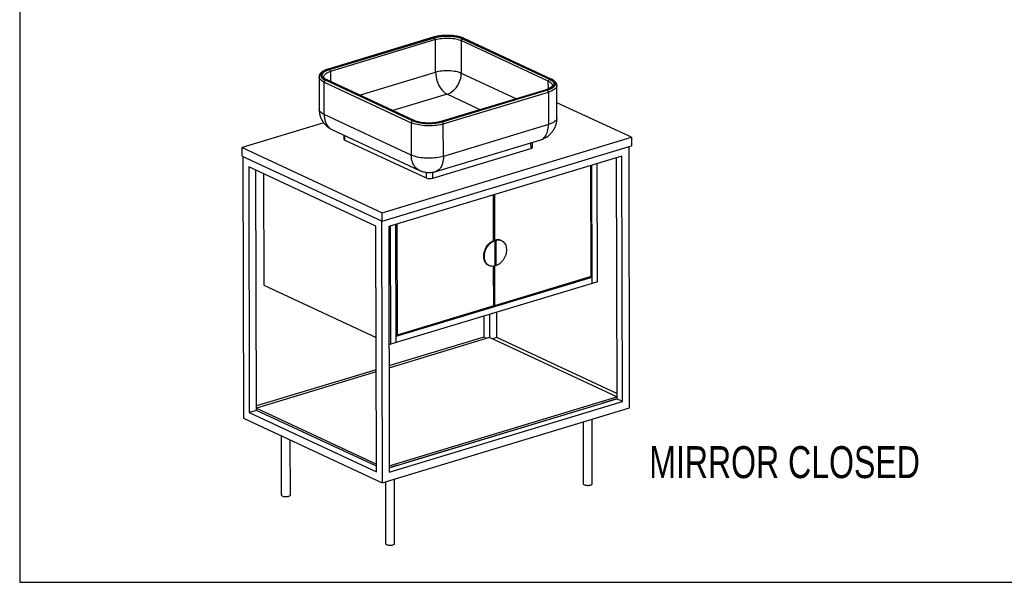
# Model space of a CAD drawing. Header units: millimetres. Extents: x 3 to 415, y 5 to 292.
# Tile 1 of 7: x 3 to 111, y 5 to 67. Entities that reach past the tile are written whole.
import ezdxf

# ---------------------------------------------------------------- set-up
doc = ezdxf.new("R2010")
doc.units = ezdxf.units.MM
doc.layers.add('FORMAT', color=179, linetype='Continuous')
doc.styles.add('SLDTEXTSTYLE0', font='TXT', dxfattribs={"width": 0.75})

msp = doc.modelspace()

# ---------------------------------------------------------------- linework, layer by layer
at = {"color": 7, "linetype": 'Continuous', "lineweight": 25}
for p, q in [((48.25294, 65.12792), (36.74687, 61.64597)), ((36.79719, 61.64071), (48.30326, 65.12266)), ((36.89104, 61.59703), (48.39711, 65.07898)), ((48.50698, 64.86578), (37.00091, 61.38383)), ((48.51504, 61.31969), (48.50698, 64.86578)), ((60.8602, 60.3149), (51.31849, 64.75554)), ((51.31849, 64.75554), (51.32656, 61.20944)), ((51.45464, 64.95909), (60.99634, 60.51845)), ((51.57165, 64.9945), (61.11335, 60.55386)), ((61.18756, 60.55028), (51.64585, 64.99092)), ((35.75229, 60.79577), (35.76035, 57.24968)), ((45.97995, 55.97421), (36.43824, 60.41484)), ((46.09696, 56.00962), (36.55525, 60.45025)), ((46.17117, 56.00604), (36.62946, 60.44667)), ((36.3021, 60.21129), (45.84381, 55.77066)), ((36.31016, 56.6652), (36.3021, 60.21129)), ((60.61023, 59.37694), (49.10417, 55.89498)), ((60.66055, 59.37168), (49.15449, 55.88972)), ((60.75441, 59.328), (49.24834, 55.84605)), ((61.80811, 56.30237), (61.80005, 59.84846)), ((49.3582, 55.63285), (60.86427, 59.1148)), ((60.86427, 59.1148), (60.87233, 55.56871)), ((69.95111, 54.16809), (61.80434, 57.95953)), ((45.85187, 52.22457), (36.31016, 56.6652)), ((36.26708, 55.74774), (27.31927, 53.03997)), ((45.84381, 55.77066), (45.85187, 52.22457)), ((49.36627, 52.08676), (49.3582, 55.63285)), ((60.87233, 55.56871), (49.36627, 52.08676)), ((37.2055, 54.9888), (46.74721, 50.54816)), ((38.46965, 54.40047), (38.4706, 53.98187)), ((42.64857, 45.90583), (69.95111, 54.16809)), ((69.95111, 54.16809), (69.95322, 53.24101)), ((27.31927, 53.03997), (42.64857, 45.90583)), ((27.32138, 52.11288), (27.31927, 53.03997)), ((38.58057, 53.86498), (47.49659, 49.71553)), ((42.65068, 44.97875), (69.95322, 53.24101)), ((48.19947, 49.68797), (58.92546, 52.93386)), ((48.52617, 50.42189), (60.03224, 53.90385)), ((59.11262, 53.08059), (59.11138, 53.62518)), ((69.76464, 24.54473), (69.69956, 53.16425)), ((27.32138, 52.11288), (42.65068, 44.97875)), ((27.41906, 52.06742), (27.48425, 23.40282)), ((68.92132, 52.12115), (43.37395, 44.39004)), ((68.29673, 51.93214), (68.35678, 25.52694)), ((68.98246, 25.23575), (68.92132, 52.12115)), ((41.96819, 44.44516), (28.04668, 50.92412)), ((28.04668, 50.92412), (28.10783, 24.03872)), ((65.55458, 38.93613), (65.52693, 51.09395)), ((65.65388, 38.17762), (65.62444, 51.12346)), ((66.23894, 38.35467), (66.2095, 51.3005)), ((28.8879, 24.27478), (28.82812, 50.56044)), ((29.66763, 50.16974), (29.69533, 37.98775)), ((54.86107, 42.86188), (54.84969, 47.86281)), ((54.9472, 47.89232), (54.95856, 42.89622)), ((42.65068, 44.97875), (42.64857, 45.90583)), ((42.02933, 17.55976), (41.96819, 44.44516)), ((42.59194, 45.00609), (42.65713, 16.34149)), ((43.37395, 44.39004), (43.43509, 17.50464)), ((43.61684, 31.5088), (43.5874, 44.45463)), ((44.20189, 31.68584), (44.17245, 44.63168)), ((44.26996, 44.66119), (44.29761, 32.50337)), ((55.02113, 42.8671), (54.95856, 42.89622)), ((55.02746, 40.08585), (55.02113, 42.8671)), ((55.0429, 40.13858), (55.03657, 42.91983)), ((55.03657, 42.91983), (55.09914, 42.89071)), ((55.09914, 42.89071), (55.10547, 40.10946)), ((55.73521, 42.86002), (55.67264, 42.88914)), ((54.32882, 40.14566), (54.39139, 40.11654)), ((54.87734, 35.705), (54.86746, 40.0505)), ((54.96499, 40.06893), (54.97485, 35.73451)), ((55.10547, 40.10946), (55.0429, 40.13858)), ((44.20031, 32.38116), (65.6523, 38.87293)), ((65.55458, 38.93613), (54.97485, 35.73451)), ((65.6523, 38.87293), (65.53151, 38.92915)), ((65.65388, 38.17762), (65.6523, 38.87293)), ((29.69533, 37.98775), (41.9959, 32.26317)), ((65.65388, 38.17762), (44.20189, 31.68584)), ((66.23894, 38.35467), (65.65388, 38.17762)), ((54.87734, 35.705), (44.29761, 32.50337)), ((54.97485, 35.73451), (54.87717, 35.77997)), ((53.80436, 34.59173), (53.80958, 32.29709)), ((54.42896, 34.78075), (54.43474, 32.23767)), ((55.21534, 32.24196), (55.20903, 35.01681)), ((44.29761, 32.50337), (44.19993, 32.54883)), ((44.20189, 31.68584), (44.20031, 32.38116)), ((43.40302, 31.60831), (43.61684, 31.5088)), ((53.80958, 32.29709), (43.40861, 29.14956)), ((54.43474, 32.23767), (43.40918, 28.90113)), ((44.20189, 31.68584), (43.61684, 31.5088)), ((54.13328, 32.14644), (53.80958, 32.29709)), ((68.35625, 25.75871), (54.43474, 32.23767)), ((55.21534, 32.24196), (54.73673, 32.09713)), ((68.35541, 26.12668), (55.21534, 32.24196)), ((42.00394, 28.72448), (28.88681, 24.75499)), ((42.00451, 28.47605), (28.88737, 24.50655)), ((43.43347, 18.21661), (68.35625, 25.75871)), ((43.434, 17.98484), (68.35678, 25.52694)), ((43.43509, 17.50464), (68.98246, 25.23575)), ((66.01656, 24.81875), (45.14962, 18.50402)), ((68.35678, 25.52694), (66.79663, 25.05481)), ((68.35625, 25.75871), (68.35678, 25.52694)), ((68.98246, 25.23575), (68.35678, 25.52694)), ((28.8879, 24.27478), (28.10783, 24.03872)), ((28.10783, 24.03872), (42.02933, 17.55976)), ((28.88737, 24.50655), (42.02744, 18.39127)), ((28.8879, 24.27478), (28.88737, 24.50655)), ((42.02797, 18.1595), (28.8879, 24.27478)), ((42.65713, 16.34149), (69.76464, 24.54473)), ((27.48425, 23.40282), (42.65713, 16.34149)), ((64.66095, 23.00026), (64.67631, 16.24719)), ((65.67631, 16.24947), (65.66027, 23.30267)), ((31.5958, 21.48934), (31.61054, 15.0106)), ((32.61053, 15.01288), (32.59686, 21.02346)), ((44.36955, 18.26796), (43.434, 17.98484)), ((43.01394, 16.44947), (43.0293, 9.6964)), ((44.0293, 9.69868), (44.01326, 16.75188))]:
    msp.add_line(p, q, dxfattribs=at)
at = {"color": 8, "linetype": 'Continuous', "lineweight": 25}
for p, q in [((37.00091, 61.38383), (37.00344, 60.27263)), ((40.176, 58.79614), (48.51504, 61.31969)), ((51.32656, 61.20944), (57.37064, 58.39657)), ((60.86213, 59.46753), (60.8602, 60.3149)), ((49.77063, 58.88315), (43.84328, 57.08942)), ((53.39881, 57.19462), (49.77063, 58.88315)), ((38.58057, 53.86498), (38.57947, 54.34937)), ((58.92402, 53.56848), (58.92546, 52.93386)), ((47.49518, 50.33459), (47.49659, 49.71553)), ((48.19947, 49.68797), (48.19797, 50.34683))]:
    msp.add_line(p, q, dxfattribs=at)
at = {"color": 7, "linetype": 'Continuous', "lineweight": 25, "flags": 128}
for points in [[(48.50698, 64.86578), (48.66592, 64.90926), (48.83539, 64.9467), (49.01375, 64.97776), (49.19927, 65.00213), (49.39018, 65.01958), (49.58464, 65.02994), (49.78077, 65.03311), (49.97668, 65.02906), (50.17049, 65.01782), (50.36034, 64.99952), (50.54438, 64.97432), (50.72085, 64.94246), (50.88806, 64.90426), (51.04438, 64.86008), (51.18832, 64.81034), (51.31849, 64.75554)], [(48.51504, 61.31969), (48.67399, 61.36317), (48.84345, 61.40061), (49.02181, 61.43167), (49.20734, 61.45604), (49.39825, 61.47349), (49.5927, 61.48385), (49.78883, 61.48701), (49.98475, 61.48296), (50.17856, 61.47173), (50.3684, 61.45343), (50.55244, 61.42823), (50.72892, 61.39637), (50.89612, 61.35817), (51.05245, 61.31399), (51.19639, 61.26425), (51.32656, 61.20944)], [(48.51504, 61.31969), (48.52148, 61.13515), (48.53991, 60.94677), (48.57015, 60.75638), (48.61191, 60.5658), (48.66479, 60.37688), (48.72828, 60.19143), (48.80176, 60.01123), (48.88454, 59.83803), (48.97581, 59.67348), (49.07469, 59.51918), (49.18024, 59.37662), (49.29143, 59.24716), (49.40719, 59.13204), (49.52642, 59.03239), (49.64795, 58.94916), (49.77063, 58.88315)], [(49.77063, 58.88315), (49.92353, 58.93835), (50.07492, 59.01088), (50.22333, 59.10004), (50.36735, 59.20497), (50.50558, 59.32465), (50.63669, 59.45793), (50.75942, 59.60354), (50.87258, 59.76007), (50.9751, 59.92601), (51.06597, 60.09976), (51.14432, 60.27965), (51.20941, 60.46395), (51.2606, 60.65088), (51.2974, 60.83864), (51.31946, 61.02543), (51.32656, 61.20944)], [(49.3582, 55.63285), (49.18228, 55.58418), (48.99579, 55.54143), (48.80016, 55.50491), (48.59687, 55.4749), (48.38747, 55.45164), (48.17355, 55.4353), (47.95674, 55.426), (47.73869, 55.42381), (47.52107, 55.42876), (47.30552, 55.4408), (47.09369, 55.45984), (46.88719, 55.48574), (46.68759, 55.5183), (46.49641, 55.55727), (46.31511, 55.60235), (46.14506, 55.65321), (45.98756, 55.70946), (45.84381, 55.77066)], [(58.92546, 52.93386), (58.99554, 52.95968), (59.05091, 52.99011), (59.08943, 53.02397), (59.10963, 53.05996), (59.11262, 53.08059)], [(49.36627, 52.08676), (49.19034, 52.03809), (49.00386, 51.99534), (48.80822, 51.95882), (48.60493, 51.92881), (48.39553, 51.90555), (48.18161, 51.88921), (47.9648, 51.87991), (47.74676, 51.87772), (47.52913, 51.88267), (47.31358, 51.89471), (47.10175, 51.91375), (46.89525, 51.93965), (46.69565, 51.97221), (46.50447, 52.01118), (46.32317, 52.05626), (46.15312, 52.10712), (45.99562, 52.16337), (45.85187, 52.22457)], [(54.32882, 40.14566), (54.25613, 40.18424), (54.15934, 40.2525), (54.07196, 40.33545), (53.99502, 40.43211), (53.9294, 40.54137), (53.87589, 40.66193), (53.83512, 40.79237), (53.80754, 40.93119), (53.79351, 41.07673), (53.79316, 41.22731), (53.80652, 41.38114), (53.83342, 41.53644), (53.87355, 41.69137), (53.92644, 41.84413), (53.99147, 41.99291), (54.06787, 42.13599), (54.15475, 42.27167), (54.25109, 42.39837), (54.35576, 42.51461), (54.46754, 42.61901), (54.58511, 42.71036), (54.7071, 42.78759), (54.83207, 42.84978), (54.95856, 42.89622)], [(55.02746, 40.08585), (54.90093, 40.05572), (54.77585, 40.04224), (54.65368, 40.04558), (54.53585, 40.0657), (54.42375, 40.10236), (54.31869, 40.15512), (54.22191, 40.22338), (54.13453, 40.30633), (54.05758, 40.40299), (53.99197, 40.51225), (53.93846, 40.63281), (53.89768, 40.76326), (53.87011, 40.90207), (53.85607, 41.04761), (53.85573, 41.19819), (53.86909, 41.35202), (53.89599, 41.50732), (53.93612, 41.66225), (53.98901, 41.81501), (54.05404, 41.9638), (54.13044, 42.10687), (54.21732, 42.24255), (54.31366, 42.36925), (54.41833, 42.48549), (54.53011, 42.58989), (54.64768, 42.68124), (54.76967, 42.75847), (54.89464, 42.82066), (55.02113, 42.8671)], [(55.09914, 42.89071), (55.22567, 42.92084), (55.35075, 42.93432), (55.47292, 42.93098), (55.59075, 42.91086), (55.70285, 42.87421), (55.8079, 42.82144), (55.90469, 42.75318), (55.99207, 42.67023), (56.06901, 42.57357), (56.13463, 42.46431), (56.18814, 42.34375), (56.22892, 42.21331), (56.25649, 42.07449), (56.27052, 41.92895), (56.27087, 41.77837), (56.25751, 41.62454), (56.23061, 41.46924), (56.19048, 41.31431), (56.13759, 41.16155), (56.07256, 41.01277), (55.99616, 40.86969), (55.90928, 40.73401), (55.81294, 40.60731), (55.70827, 40.49107), (55.59649, 40.38667), (55.47892, 40.29532), (55.35693, 40.21809), (55.23196, 40.1559), (55.10547, 40.10946)], [(64.67631, 16.24719), (64.67633, 16.24555), (64.68628, 16.21013), (64.71393, 16.1761), (64.7583, 16.14467), (64.81778, 16.11699), (64.89021, 16.09406), (64.97298, 16.0767), (65.06311, 16.06555), (65.15732, 16.061), (65.25222, 16.06323), (65.34438, 16.07214), (65.43046, 16.08742), (65.50735, 16.10852), (65.57229, 16.13467), (65.62291, 16.16493), (65.65739, 16.1982), (65.67448, 16.23328), (65.67631, 16.24947)], [(31.61054, 15.0106), (31.61056, 15.00896), (31.6205, 14.97354), (31.64816, 14.93951), (31.69253, 14.90808), (31.752, 14.8804), (31.82444, 14.85747), (31.90721, 14.84011), (31.99733, 14.82896), (32.09155, 14.82441), (32.18645, 14.82663), (32.2786, 14.83555), (32.36469, 14.85083), (32.44158, 14.87193), (32.50651, 14.89808), (32.55713, 14.92833), (32.59161, 14.96161), (32.6087, 14.99669), (32.61053, 15.01288)], [(43.13926, 9.57951), (43.20552, 9.55409), (43.28347, 9.53385), (43.37032, 9.51953), (43.4629, 9.51164), (43.55789, 9.51048), (43.65184, 9.51607), (43.74137, 9.52822), (43.82323, 9.54649), (43.89447, 9.57022), (43.9525, 9.59856), (43.99525, 9.63047), (44.02115, 9.6648), (44.0293, 9.69868)]]:
    msp.add_lwpolyline(points, dxfattribs=at)
at = {"color": 8, "linetype": 'Continuous', "lineweight": 25, "flags": 128}
for points in [[(36.3021, 60.21129), (36.17319, 60.27698), (36.0601, 60.34667), (35.9637, 60.41981), (35.88472, 60.49586), (35.82375, 60.57424), (35.78127, 60.65434), (35.75759, 60.73557), (35.75229, 60.796)], [(36.25228, 60.7972), (36.25241, 60.80595), (36.26424, 60.87941), (36.29521, 60.95212), (36.34503, 61.02338), (36.41322, 61.0925), (36.49912, 61.15882), (36.60191, 61.2217), (36.72058, 61.28053), (36.85401, 61.33475), (37.00091, 61.38383)], [(60.8602, 60.3149), (60.97534, 60.25555), (61.07435, 60.19221), (61.15627, 60.12552), (61.22032, 60.0561), (61.26587, 59.98462), (61.29249, 59.91178), (61.30005, 59.84703)], [(61.80005, 59.84823), (61.79944, 59.82693), (61.78511, 59.74533), (61.75187, 59.66446), (61.69996, 59.58496), (61.6298, 59.50741), (61.5419, 59.43242), (61.43694, 59.36055), (61.31571, 59.29235), (61.17915, 59.22834), (61.02829, 59.16901), (60.86427, 59.1148)], [(36.31016, 56.6652), (36.18125, 56.73089), (36.06817, 56.80058), (35.97177, 56.87372), (35.89278, 56.94977), (35.83181, 57.02815), (35.78933, 57.10825), (35.76565, 57.18948), (35.76035, 57.24969)], [(36.31016, 56.6652), (36.31804, 56.46544), (36.34071, 56.2717), (36.37798, 56.08544), (36.42958, 55.90809), (36.49511, 55.74099), (36.57407, 55.58541), (36.66587, 55.44255), (36.76981, 55.31348), (36.88509, 55.19919), (37.01083, 55.10055), (37.14608, 55.0183), (37.2055, 54.9888)], [(61.80811, 56.30237), (61.8075, 56.28084), (61.79317, 56.19923), (61.75993, 56.11837), (61.70803, 56.03886), (61.63786, 55.96132), (61.54996, 55.88633), (61.445, 55.81446), (61.32378, 55.74626), (61.18722, 55.68225), (61.03635, 55.62291), (60.87233, 55.56871)], [(60.03224, 53.90385), (60.09479, 53.9255), (60.20963, 53.98058), (60.31762, 54.05328), (60.41791, 54.14306), (60.50977, 54.24923), (60.59247, 54.37098), (60.6654, 54.50739), (60.72801, 54.65741), (60.7798, 54.81991), (60.8204, 54.99365), (60.84949, 55.1773), (60.86684, 55.36948), (60.87233, 55.56871)], [(46.7472, 50.54817), (46.68779, 50.57767), (46.55254, 50.65991), (46.42679, 50.75856), (46.31152, 50.87285), (46.20758, 51.00191), (46.11578, 51.14478), (46.03682, 51.30036), (45.97128, 51.46746), (45.91969, 51.64481), (45.88241, 51.83107), (45.85975, 52.02481), (45.85187, 52.22457)], [(49.36627, 52.08676), (49.36077, 51.88752), (49.34342, 51.69535), (49.31433, 51.51169), (49.27374, 51.33796), (49.22194, 51.17546), (49.15934, 51.02543), (49.0864, 50.88903), (49.0037, 50.76728), (48.91185, 50.66111), (48.81155, 50.57133), (48.70357, 50.49863), (48.58872, 50.44355), (48.52608, 50.42187)]]:
    msp.add_lwpolyline(points, dxfattribs=at)
at = {"color": 7, "linetype": 'Continuous', "lineweight": 25}
for centre, radius, start, end in [((48.27144, 65.06156), 0.06889, 62.4912906, 105.575963), ((48.26218, 64.87454), 0.24495, 357.9506146, 56.5748725), ((51.53472, 64.75822), 0.21624, 111.7357691, 180.7115429), ((36.75611, 61.39259), 0.24495, 357.9506146, 56.5748725), ((36.51832, 60.21398), 0.21624, 111.7357691, 180.7115429), ((61.07642, 60.31759), 0.21624, 111.7357691, 180.7115429), ((60.61948, 59.12356), 0.24495, 357.9506146, 56.5748725), ((46.06003, 55.77334), 0.21624, 111.7357691, 180.7115429), ((49.11341, 55.64161), 0.24495, 357.9506146, 56.5748725), ((38.61635, 54.00881), 0.14822, 190.4706512, 256.0285636), ((47.88969, 50.76418), 1.1199, 249.450698, 286.0580845), ((55.31499, 42.08326), 0.88168, 66.0683203, 108.4077126), ((43.17632, 9.72453), 0.14968, 190.8314396, 255.6677752)]:
    msp.add_arc(centre, radius, start, end, dxfattribs=at)
at = {"color": 8, "linetype": 'Continuous', "lineweight": 25}
for centre, radius, start, end in [((51.60411, 64.89661), 0.10313, 66.1257319, 108.3503011), ((36.76534, 61.57947), 0.06903, 62.5177062, 104.9559299), ((36.58772, 60.35237), 0.10313, 66.1257319, 108.3503011), ((61.14582, 60.45596), 0.10314, 66.1825473, 108.3488531), ((60.62873, 59.31057), 0.06889, 62.4912906, 105.575963), ((46.12941, 55.91186), 0.10301, 65.6175442, 108.3631506), ((49.12269, 55.82871), 0.0688, 62.4730867, 106.0099325)]:
    msp.add_arc(centre, radius, start, end, dxfattribs=at)
at = {"color": 7, "linetype": 'Continuous', "lineweight": 25}
for points, knots in [([(49.75597, 65.32993), (49.68835, 65.32919), (49.59355, 65.32816), (49.45446, 65.32238), (49.33692, 65.31562), (49.19844, 65.30451), (49.05548, 65.28965), (48.90896, 65.2706), (48.76182, 65.24732), (48.61593, 65.21985), (48.47326, 65.18808), (48.35179, 65.15737), (48.2809, 65.13577), (48.25377, 65.1275)], [0, 0, 0, 0, 0.12540849, 0.175811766, 0.259338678, 0.34565506, 0.437843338, 0.53358248, 0.631940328, 0.732178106, 0.83378134, 0.936380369, 1, 1, 1, 1]), ([(51.57165, 64.9945), (51.50991, 65.02123), (51.38453, 65.07552), (51.16096, 65.14613), (50.93038, 65.20282), (50.70082, 65.24578), (50.47965, 65.27712), (50.24938, 65.30006), (50.01225, 65.31399), (49.77243, 65.31876), (49.53412, 65.3142), (49.29981, 65.30072), (49.05059, 65.27653), (48.79243, 65.23901), (48.53305, 65.18734), (48.37907, 65.144), (48.30326, 65.12266)], [0, 0, 0, 0, 0.077628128, 0.157663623, 0.239951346, 0.304275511, 0.36860689, 0.434299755, 0.499999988, 0.565692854, 0.631393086, 0.695717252, 0.760048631, 0.842329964, 0.922368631, 1, 1, 1, 1]), ([(48.39711, 65.07898), (48.46803, 65.09894), (48.61207, 65.13949), (48.85471, 65.18783), (49.09622, 65.22293), (49.32936, 65.24555), (49.54854, 65.25817), (49.77149, 65.26243), (49.99583, 65.25797), (50.21767, 65.24493), (50.43307, 65.22348), (50.63998, 65.19416), (50.85473, 65.15397), (51.07043, 65.10094), (51.27959, 65.03489), (51.39688, 64.9841), (51.45464, 64.95909)], [0, 0, 0, 0, 0.077628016, 0.157663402, 0.239951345, 0.304275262, 0.368606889, 0.434299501, 0.499999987, 0.565692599, 0.631393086, 0.695717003, 0.76004863, 0.842329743, 0.92236852, 1, 1, 1, 1]), ([(51.64571, 64.9909), (51.60544, 65.00886), (51.52429, 65.04505), (51.39054, 65.09409), (51.24859, 65.13925), (51.09921, 65.17972), (50.94362, 65.2155), (50.78299, 65.24644), (50.61904, 65.2724), (50.45467, 65.29322), (50.29396, 65.30888), (50.15155, 65.31897), (50.02374, 65.32523), (49.89676, 65.3293), (49.80646, 65.32971), (49.75597, 65.32993)], [0, 0, 0, 0, 0.084305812, 0.169875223, 0.255062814, 0.339844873, 0.424153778, 0.507843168, 0.590608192, 0.671770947, 0.749562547, 0.822149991, 0.873970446, 0.929517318, 1, 1, 1, 1]), ([(36.7477, 61.64555), (36.73052, 61.64052), (36.6684, 61.62234), (36.56832, 61.58717), (36.44794, 61.54012), (36.33561, 61.48918), (36.23129, 61.43467), (36.13554, 61.37647), (36.04878, 61.31451), (35.97156, 61.24865), (35.90451, 61.17883), (35.84845, 61.10508), (35.80401, 61.02749), (35.77262, 60.94624), (35.75447, 60.8685), (35.75391, 60.81797), (35.75367, 60.79603)], [0, 0, 0, 0, 0.029140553, 0.105362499, 0.181889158, 0.25866121, 0.335644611, 0.412817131, 0.490143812, 0.567481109, 0.644460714, 0.720661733, 0.795732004, 0.869744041, 0.943429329, 1, 1, 1, 1]), ([(36.79719, 61.64071), (36.72555, 61.61743), (36.58006, 61.57014), (36.39052, 61.48596), (36.2381, 61.39924), (36.1223, 61.31296), (36.03753, 61.22989), (35.97515, 61.14345), (35.93674, 61.05448), (35.92277, 60.96456), (35.93368, 60.87525), (35.96843, 60.78749), (36.03165, 60.69419), (36.1304, 60.59761), (36.26688, 60.50064), (36.38171, 60.44315), (36.43824, 60.41484)], [0, 0, 0, 0, 0.0776281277, 0.1576636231, 0.239951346, 0.3042755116, 0.3686068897, 0.4342997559, 0.4999999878, 0.5656928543, 0.6313930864, 0.6957172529, 0.7600486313, 0.8423299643, 0.9223686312, 1, 1, 1, 1]), ([(36.55525, 60.45025), (36.50237, 60.47673), (36.39496, 60.53052), (36.26727, 60.62122), (36.1749, 60.71157), (36.11575, 60.79885), (36.08325, 60.88095), (36.07303, 60.9645), (36.0861, 61.04862), (36.12204, 61.13185), (36.18039, 61.21271), (36.25969, 61.29042), (36.36802, 61.37113), (36.51061, 61.45227), (36.68791, 61.53101), (36.82402, 61.57525), (36.89104, 61.59703)], [0, 0, 0, 0, 0.077628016, 0.157663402, 0.239951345, 0.304275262, 0.368606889, 0.434299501, 0.499999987, 0.5656926, 0.631393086, 0.695717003, 0.76004863, 0.842329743, 0.92236852, 1, 1, 1, 1]), ([(36.63054, 60.44688), (36.61438, 60.4543), (36.5694, 60.47494), (36.50582, 60.51026), (36.43977, 60.55186), (36.38457, 60.59319), (36.33961, 60.63347), (36.30476, 60.672), (36.27935, 60.70816), (36.26269, 60.74167), (36.25356, 60.77093), (36.25315, 60.78846), (36.25296, 60.79694)], [0, 0, 0, 0, 0.058136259, 0.1618739, 0.264532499, 0.366195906, 0.467196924, 0.568286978, 0.67061449, 0.776773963, 0.892012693, 1, 1, 1, 1]), ([(60.99634, 60.51845), (61.04923, 60.49197), (61.15664, 60.43819), (61.28433, 60.34748), (61.3767, 60.25714), (61.43584, 60.16986), (61.46835, 60.08776), (61.47856, 60.00421), (61.46549, 59.92009), (61.42956, 59.83686), (61.37121, 59.756), (61.29191, 59.67829), (61.18358, 59.59757), (61.04099, 59.51644), (60.86369, 59.43769), (60.72757, 59.39346), (60.66055, 59.37168)], [0, 0, 0, 0, 0.077628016, 0.157663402, 0.239951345, 0.304275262, 0.368606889, 0.434299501, 0.499999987, 0.565692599, 0.631393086, 0.695717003, 0.76004863, 0.842329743, 0.92236852, 1, 1, 1, 1]), ([(61.11335, 60.55386), (61.16989, 60.52555), (61.28471, 60.46806), (61.4212, 60.3711), (61.51995, 60.27452), (61.58317, 60.18122), (61.61792, 60.09346), (61.62883, 60.00415), (61.61486, 59.91422), (61.57645, 59.82526), (61.51407, 59.73882), (61.4293, 59.65575), (61.31349, 59.56947), (61.16107, 59.48274), (60.97154, 59.39856), (60.82604, 59.35128), (60.75441, 59.328)], [0, 0, 0, 0, 0.077631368, 0.157670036, 0.239951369, 0.304282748, 0.368606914, 0.434307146, 0.500000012, 0.565700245, 0.63139311, 0.695724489, 0.760048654, 0.842336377, 0.922371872, 1, 1, 1, 1]), ([(61.79867, 59.8482), (61.79907, 59.85522), (61.8012, 59.8923), (61.78908, 59.96115), (61.76158, 60.04941), (61.71786, 60.13369), (61.66165, 60.21276), (61.59152, 60.28865), (61.50832, 60.36062), (61.41356, 60.42835), (61.30678, 60.49101), (61.23096, 60.53149), (61.18822, 60.54992), (61.18742, 60.55027)], [0, 0, 0, 0, 0.023924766, 0.126254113, 0.234889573, 0.336789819, 0.442840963, 0.552299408, 0.663630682, 0.775491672, 0.886947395, 0.997880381, 1, 1, 1, 1]), ([(61.29938, 59.84729), (61.29959, 59.84501), (61.30086, 59.83127), (61.29532, 59.80788), (61.28083, 59.77129), (61.25631, 59.73253), (61.2207, 59.69059), (61.17309, 59.64639), (61.11317, 59.60091), (61.04097, 59.55509), (60.95659, 59.50977), (60.86073, 59.46564), (60.75313, 59.42374), (60.66882, 59.39411), (60.61813, 59.37965), (60.60959, 59.37722)], [0, 0, 0, 0, 0.021371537, 0.128857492, 0.217809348, 0.302788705, 0.386218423, 0.469492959, 0.55302854, 0.63730515, 0.722442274, 0.808405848, 0.895086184, 0.982333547, 1, 1, 1, 1]), ([(35.76127, 57.24966), (35.76219, 57.19187), (35.76417, 57.06731), (35.78671, 56.87688), (35.82471, 56.67958), (35.87903, 56.48539), (35.949, 56.29547), (36.03457, 56.1109), (36.13556, 55.93272), (36.25189, 55.76188), (36.37842, 55.60568), (36.51242, 55.4647), (36.65094, 55.3393), (36.79739, 55.2252), (36.94974, 55.12422), (37.08609, 55.0457), (37.17302, 55.00519), (37.20602, 54.98981)], [0, 0, 0, 0, 0.061207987, 0.131920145, 0.202810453, 0.273917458, 0.345295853, 0.41702383, 0.489215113, 0.562039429, 0.635759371, 0.701927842, 0.767916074, 0.833545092, 0.898418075, 0.961438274, 1, 1, 1, 1]), ([(60.03195, 53.90503), (60.04586, 53.90885), (60.1198, 53.92919), (60.25061, 53.97937), (60.42343, 54.05634), (60.5913, 54.14831), (60.75304, 54.25346), (60.90712, 54.37163), (61.05228, 54.50207), (61.18735, 54.64401), (61.31129, 54.7966), (61.42314, 54.9589), (61.52209, 55.1299), (61.60739, 55.30854), (61.67844, 55.49369), (61.73458, 55.68422), (61.77591, 55.87893), (61.8001, 56.07657), (61.81021, 56.21829), (61.80751, 56.29356), (61.80719, 56.30238)], [0, 0, 0, 0, 0.01353262, 0.071946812, 0.131163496, 0.191001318, 0.251321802, 0.312020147, 0.373017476, 0.434254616, 0.495687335, 0.557282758, 0.619016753, 0.68087206, 0.74283698, 0.804904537, 0.867071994, 0.929340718, 0.991716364, 1, 1, 1, 1]), ([(49.24834, 55.84605), (49.17253, 55.8247), (49.01855, 55.78136), (48.75916, 55.72969), (48.50101, 55.69217), (48.25178, 55.66799), (48.01748, 55.6545), (47.77917, 55.64995), (47.53935, 55.65472), (47.30222, 55.66865), (47.07195, 55.69158), (46.85078, 55.72293), (46.62121, 55.76589), (46.39064, 55.82257), (46.16707, 55.89318), (46.04168, 55.94748), (45.97995, 55.97421)], [0, 0, 0, 0, 0.077631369, 0.157670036, 0.239951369, 0.304282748, 0.368606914, 0.434307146, 0.500000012, 0.565700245, 0.63139311, 0.695724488, 0.760048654, 0.842336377, 0.922371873, 1, 1, 1, 1]), ([(49.15449, 55.88972), (49.08357, 55.86976), (48.93953, 55.82922), (48.69688, 55.78088), (48.45538, 55.74578), (48.22223, 55.72315), (48.00306, 55.71054), (47.78011, 55.70628), (47.55577, 55.71074), (47.33393, 55.72377), (47.11852, 55.74522), (46.91162, 55.77455), (46.69687, 55.81473), (46.48117, 55.86776), (46.27201, 55.93381), (46.15471, 55.98461), (46.09696, 56.00962)], [0, 0, 0, 0, 0.077628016, 0.157663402, 0.239951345, 0.304275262, 0.368606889, 0.434299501, 0.499999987, 0.565692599, 0.631393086, 0.695717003, 0.76004863, 0.842329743, 0.92236852, 1, 1, 1, 1]), ([(47.79544, 55.72052), (47.73359, 55.72094), (47.64686, 55.72152), (47.51972, 55.72641), (47.41244, 55.73231), (47.28642, 55.74221), (47.1569, 55.75559), (47.02497, 55.7728), (46.89354, 55.79379), (46.76464, 55.81846), (46.63997, 55.84663), (46.52102, 55.87802), (46.4088, 55.91228), (46.30503, 55.94914), (46.22587, 55.98061), (46.18482, 56.00024), (46.17225, 56.00625)], [0, 0, 0, 0, 0.098580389, 0.138228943, 0.203875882, 0.271633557, 0.343870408, 0.418704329, 0.495338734, 0.573123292, 0.651576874, 0.730324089, 0.809063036, 0.887544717, 0.965562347, 1, 1, 1, 1]), ([(49.10352, 55.89526), (49.07029, 55.88538), (48.99534, 55.86308), (48.86917, 55.83259), (48.72824, 55.80344), (48.58226, 55.77865), (48.43448, 55.75841), (48.28874, 55.74292), (48.15877, 55.7327), (48.04182, 55.72619), (47.92516, 55.72173), (47.84212, 55.72096), (47.79544, 55.72052)], [0, 0, 0, 0, 0.09104268, 0.205307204, 0.319435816, 0.43286615, 0.544544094, 0.651945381, 0.752677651, 0.824687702, 0.901477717, 1, 1, 1, 1]), ([(46.74765, 50.54922), (46.76326, 50.54158), (46.81298, 50.51726), (46.9022, 50.48171), (47.02261, 50.43761), (47.10943, 50.41292), (47.15715, 50.39934)], [0, 0, 0, 0, 0.119335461, 0.380200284, 0.659284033, 1, 1, 1, 1]), ([(47.15715, 50.39934), (47.22228, 50.38347), (47.31437, 50.36104), (47.45356, 50.33837), (47.57531, 50.32365), (47.72267, 50.31445), (47.87968, 50.31419), (48.0457, 50.32462), (48.21748, 50.34764), (48.37886, 50.37951), (48.48086, 50.40974), (48.52558, 50.42299)], [0, 0, 0, 0, 0.144974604, 0.204984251, 0.305036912, 0.410234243, 0.524287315, 0.644578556, 0.769881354, 0.899121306, 1, 1, 1, 1])]:
    msp.add_open_spline(points, degree=3, knots=knots, dxfattribs=at)
at = {"layer": 'FORMAT'}
for p, q in [((2.96412, 292.24513), (2.96412, 5.44746)), ((2.96412, 5.44746), (415.28139, 5.44746))]:
    msp.add_line(p, q, dxfattribs=at)

# ---------------------------------------------------------------- texts
at = {"layer": 'FORMAT', "insert": (71.90755, 20.35605), "char_height": 3.5, "attachment_point": 1, "style": 'SLDTEXTSTYLE0'}
msp.add_mtext('MIRROR CLOSED', dxfattribs=at)

doc.saveas('drawing.dxf')
